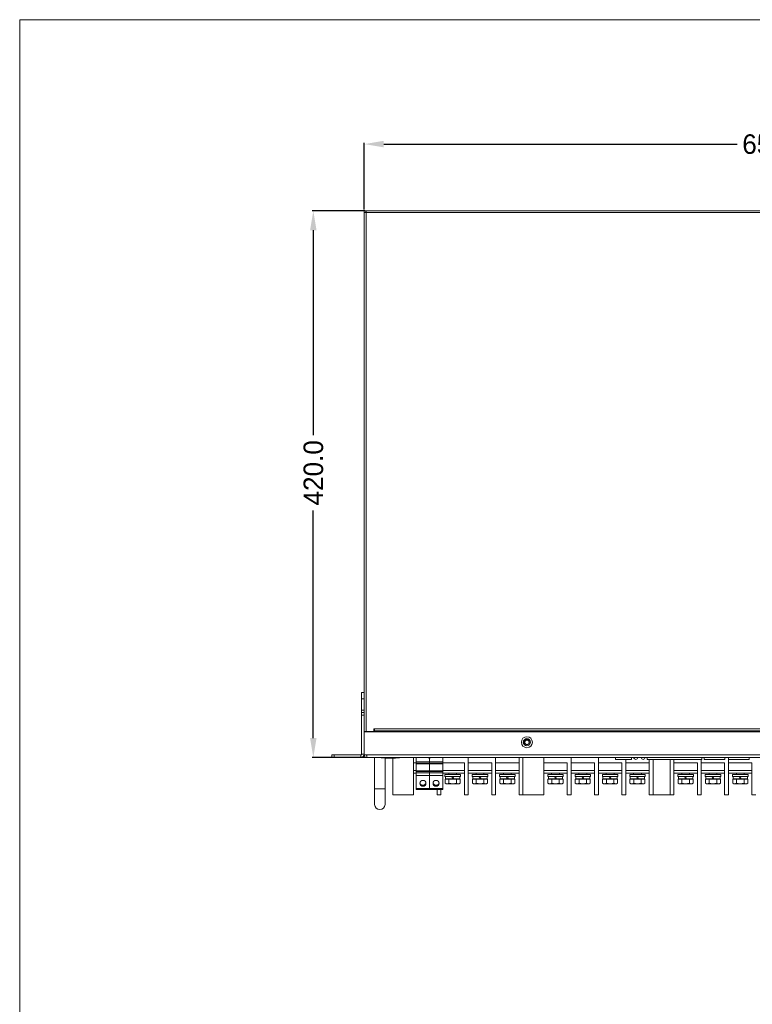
# Model space of a CAD drawing. Header units: millimetres. Extents: x -2516 to -1354, y 370 to 1898.
# Tile 52 of 53: x -2516 to -1953, y 1142 to 1898. Entities that reach past the tile are written whole.
import ezdxf

# ---------------------------------------------------------------- set-up
doc = ezdxf.new("R2010")
doc.units = ezdxf.units.MM
doc.header["$PDSIZE"] = -1
doc.dimstyles.new('ISO-25', dxfattribs={"dimtxt": 2.5, "dimasz": 2.5, "dimexe": 1.25, "dimexo": 0.625, "dimtad": 1, "dimtxsty": 'Standard', "dimcen": 2.5, "dimadec": 0, "dimazin": 0, "dimtfac": 1, "dimtmove": 0, "dimatfit": 3, "dimfxl": 0, "dimarcsym": 0})

# ---------------------------------------------------------------- blocks, each defined once
blk = doc.blocks.new('_D_5')
at = {"color": 4, "linetype": 'Continuous', "lineweight": -2, "transparency": 16777216}
for p, q in [((-2251.69, 1752.47), (-2251.69, 1803.7)), ((-2236.69, 1802.7), (-1965.09, 1802.7)), ((-1616.69, 1802.7), (-1907.04, 1802.7)), ((-1601.69, 1752.47), (-1601.69, 1803.7))]:
    blk.add_line(p, q, dxfattribs=at)
at = {"color": 4, "linetype": 'Continuous', "transparency": 16777216}
for points in [[(-2236.69, 1805.2), (-2236.69, 1800.2), (-2251.69, 1802.7)], [(-1616.69, 1805.2), (-1616.69, 1800.2), (-1601.69, 1802.7)]]:
    blk.add_solid(points, dxfattribs=at)
at = {"layer": 'Defpoints', "color": 0, "linetype": 'Continuous', "transparency": 16777216}
for p in [(-1601.69, 1802.7), (-2251.69, 1751.47), (-1601.69, 1751.47)]:
    blk.add_point(p, dxfattribs=at)
at = {"color": 4, "linetype": 'Continuous', "lineweight": 5, "transparency": 16777216, "insert": (-1936.06, 1810.2), "char_height": 15, "attachment_point": 2}
blk.add_mtext('650.0', dxfattribs=at)
blk = doc.blocks.new('_D_6')
at = {"color": 4, "linetype": 'Continuous', "lineweight": -2, "transparency": 16777216}
for p, q in [((-2251.29, 1751.47), (-2291.8, 1751.47)), ((-2290.8, 1736.47), (-2290.8, 1579.22)), ((-2290.8, 1346.47), (-2290.8, 1521.18)), ((-2250.69, 1331.47), (-2291.8, 1331.47))]:
    blk.add_line(p, q, dxfattribs=at)
at = {"color": 4, "linetype": 'Continuous', "transparency": 16777216}
for points in [[(-2293.3, 1736.47), (-2288.3, 1736.47), (-2290.8, 1751.47)], [(-2293.3, 1346.47), (-2288.3, 1346.47), (-2290.8, 1331.47)]]:
    blk.add_solid(points, dxfattribs=at)
at = {"layer": 'Defpoints', "color": 0, "linetype": 'Continuous', "transparency": 16777216}
for p in [(-2290.8, 1751.47), (-2250.29, 1751.47), (-2249.69, 1331.47)]:
    blk.add_point(p, dxfattribs=at)
at = {"color": 4, "linetype": 'Continuous', "lineweight": 5, "transparency": 16777216, "insert": (-2298.3, 1550.2), "char_height": 15, "attachment_point": 2, "rotation": 90}
blk.add_mtext('420.0', dxfattribs=at)

msp = doc.modelspace()

# ---------------------------------------------------------------- linework, layer by layer
at = {"color": 7, "linetype": 'Continuous', "lineweight": 5}
for p, q in [((-2250.49, 1751.47), (-2251.69, 1751.47)), ((-2251.69, 1750.07), (-2251.69, 1751.47)), ((-2251.69, 1365.17), (-2251.69, 1750.07)), ((-2250.29, 1750.07), (-2251.69, 1750.07)), ((-2250.49, 1750.07), (-2250.49, 1751.47)), ((-2250.49, 1751.47), (-2250.29, 1751.47)), ((-2250.29, 1750.07), (-2250.29, 1751.47)), ((-2250.29, 1751.47), (-1603.09, 1751.47)), ((-2250.29, 1750.07), (-2250.29, 1351.47)), ((-1603.09, 1750.07), (-2250.29, 1750.07)), ((-2251.69, 1381.47), (-2253.69, 1381.47)), ((-2253.69, 1381.47), (-2253.69, 1376.47)), ((-2253.69, 1376.47), (-2251.69, 1376.47)), ((-2253.69, 1367.97), (-2253.69, 1376.47)), ((-2251.69, 1367.97), (-2253.69, 1367.97)), ((-2253.69, 1367.97), (-2253.69, 1365.97)), ((-2251.69, 1365.97), (-2253.69, 1365.97)), ((-2253.69, 1365.97), (-2253.69, 1363.97)), ((-2253.69, 1363.97), (-2251.69, 1363.97)), ((-2253.69, 1333.97), (-2253.69, 1363.97)), ((-2251.69, 1363.97), (-2251.69, 1365.17)), ((-2251.69, 1351.27), (-2251.69, 1363.97)), ((-2250.29, 1351.47), (-2251.69, 1351.47)), ((-2251.69, 1333.47), (-2251.69, 1351.27)), ((-2251.69, 1351.27), (-1601.69, 1351.27)), ((-2250.29, 1351.47), (-2244.29, 1351.47)), ((-2249.99, 1351.47), (-2249.99, 1351.27)), ((-2243.69, 1353.47), (-2244.29, 1353.47)), ((-2244.29, 1353.47), (-2244.29, 1351.47)), ((-2243.69, 1353.46), (-2243.69, 1353.47)), ((-1609.69, 1353.46), (-2243.69, 1353.46)), ((-2243.69, 1352.14), (-2243.69, 1353.46)), ((-1609.69, 1352.14), (-2243.69, 1352.14)), ((-2243.69, 1351.9), (-2243.69, 1352.14)), ((-1609.69, 1351.9), (-2243.69, 1351.9)), ((-2243.69, 1351.72), (-2243.69, 1351.9)), ((-1609.69, 1351.72), (-2243.69, 1351.72)), ((-2243.69, 1351.27), (-2243.69, 1351.72)), ((-2276.69, 1333.47), (-2276.69, 1331.47)), ((-2274.69, 1333.47), (-2276.69, 1333.47)), ((-2276.69, 1331.47), (-2274.69, 1331.47)), ((-2274.69, 1331.47), (-2274.69, 1333.47)), ((-2274.69, 1333.47), (-2254.19, 1333.47)), ((-2274.69, 1331.47), (-2254.19, 1331.47)), ((-2254.19, 1333.47), (-2254.19, 1331.47)), ((-2251.69, 1333.97), (-2253.69, 1333.97)), ((-2251.69, 1333.47), (-2249.69, 1333.47)), ((-2249.69, 1333.47), (-1603.69, 1333.47)), ((-2249.69, 1333.47), (-2249.69, 1331.47)), ((-1603.69, 1331.47), (-2249.69, 1331.47)), ((-2243.69, 1331.47), (-2243.69, 1307.47)), ((-2238.69, 1331.47), (-2238.69, 1331.27)), ((-2238.69, 1331.27), (-2224.69, 1331.27)), ((-2237.69, 1331.27), (-2237.69, 1331.17)), ((-2237.69, 1331.17), (-2225.69, 1331.17)), ((-2235.69, 1331.12), (-2235.69, 1331.17)), ((-2235.69, 1307.47), (-2235.69, 1331.12)), ((-2232.19, 1331.12), (-2235.69, 1331.12)), ((-2232.19, 1331.12), (-2232.19, 1331.17)), ((-2231.19, 1331.12), (-2232.19, 1331.12)), ((-2231.19, 1331.12), (-2231.19, 1331.17)), ((-2227.69, 1331.12), (-2231.19, 1331.12)), ((-2229.69, 1331.12), (-2229.69, 1302.97)), ((-2227.69, 1331.12), (-2227.69, 1331.17)), ((-2225.69, 1331.17), (-2225.69, 1331.27)), ((-2224.69, 1331.27), (-2224.69, 1331.47)), ((-2213.69, 1331.47), (-2213.69, 1327.47)), ((-2213.69, 1302.97), (-2213.69, 1331.47)), ((-2211.68, 1331.47), (-2211.68, 1328.18)), ((-2202.5, 1331.47), (-2202.5, 1331.27)), ((-2202.46, 1331.27), (-2202.46, 1331.47)), ((-2202.46, 1331.27), (-2202.44, 1331.27)), ((-2202.44, 1331.27), (-2202.44, 1331.47)), ((-2202.44, 1331.27), (-2202.38, 1331.27)), ((-2202.38, 1331.27), (-2202.38, 1331.47)), ((-2202.38, 1331.27), (-2202.05, 1331.27)), ((-2202.05, 1331.27), (-2202.05, 1331.47)), ((-2202.05, 1331.27), (-2201.74, 1331.27)), ((-2201.74, 1331.27), (-2201.74, 1331.47)), ((-2201.74, 1331.27), (-2201.68, 1331.27)), ((-2201.68, 1331.27), (-2201.68, 1331.47)), ((-2201.68, 1331.27), (-2201.65, 1331.27)), ((-2201.65, 1331.27), (-2201.65, 1331.47)), ((-2201.65, 1331.27), (-2201.64, 1331.27)), ((-2201.64, 1331.27), (-2201.64, 1331.47)), ((-2201.61, 1331.27), (-2201.61, 1331.47)), ((-2201.58, 1331.47), (-2201.58, 1328.18)), ((-2201.49, 1331.47), (-2201.49, 1331.27)), ((-2201.49, 1331.27), (-2201.49, 1331.47)), ((-2201.49, 1331.27), (-2201.47, 1331.27)), ((-2201.48, 1331.27), (-2201.48, 1328.18)), ((-2201.47, 1331.27), (-2201.47, 1331.47)), ((-2201.47, 1331.27), (-2201.44, 1331.27)), ((-2201.44, 1331.27), (-2201.44, 1331.47)), ((-2201.44, 1331.27), (-2201.02, 1331.27)), ((-2201.02, 1331.27), (-2201.02, 1331.47)), ((-2201.02, 1331.27), (-2200.96, 1331.27)), ((-2200.96, 1331.27), (-2200.96, 1331.47)), ((-2200.94, 1331.27), (-2200.94, 1331.47)), ((-2200.94, 1331.27), (-2200.9, 1331.27)), ((-2200.9, 1331.27), (-2200.9, 1331.47)), ((-2200.86, 1331.27), (-2200.86, 1331.47)), ((-2200.86, 1331.27), (-2200.84, 1331.27)), ((-2200.84, 1331.27), (-2200.84, 1331.47)), ((-2200.84, 1331.27), (-2200.77, 1331.27)), ((-2200.77, 1331.27), (-2200.77, 1331.47)), ((-2200.76, 1331.27), (-2200.76, 1331.47)), ((-2191.38, 1331.47), (-2191.38, 1328.18)), ((-2171.69, 1302.97), (-2171.69, 1331.47)), ((-2171.69, 1331.47), (-2171.69, 1327.47)), ((-2150.69, 1331.47), (-2150.69, 1327.47)), ((-2150.69, 1302.97), (-2150.69, 1331.47)), ((-2132.69, 1302.97), (-2132.69, 1331.47)), ((-2129.69, 1331.47), (-2129.69, 1302.97)), ((-2113.69, 1331.47), (-2113.69, 1327.47)), ((-2113.69, 1302.97), (-2113.69, 1331.47)), ((-2092.69, 1331.47), (-2092.69, 1327.47)), ((-2092.69, 1302.97), (-2092.69, 1331.47)), ((-2071.69, 1302.97), (-2071.69, 1331.47)), ((-2071.69, 1331.47), (-2071.69, 1327.47)), ((-2058.7, 1331.47), (-2058.7, 1329.97)), ((-2046.3, 1331.47), (-2046.3, 1329.97)), ((-2034.33, 1331.47), (-2034.33, 1329.97)), ((-1992.33, 1331.47), (-1992.33, 1329.97)), ((-1990.55, 1331.47), (-1990.55, 1329.96)), ((-1974.55, 1331.47), (-1974.55, 1329.96)), ((-1971.75, 1331.47), (-1971.75, 1329.96)), ((-1955.75, 1331.47), (-1955.75, 1329.96)), ((-2213.69, 1327.47), (-2211.68, 1327.47)), ((-2211.68, 1328.18), (-2201.58, 1328.18)), ((-2211.68, 1327.26), (-2211.68, 1328.18)), ((-2211.68, 1327.26), (-2201.58, 1327.26)), ((-2211.68, 1327.26), (-2211.68, 1326.71)), ((-2211.68, 1326.71), (-2201.58, 1326.71)), ((-2211.68, 1326.71), (-2211.68, 1326.69)), ((-2211.68, 1326.69), (-2201.58, 1326.69)), ((-2211.68, 1326.69), (-2211.68, 1321.24)), ((-2201.58, 1327.26), (-2201.58, 1328.18)), ((-2201.58, 1327.47), (-2201.48, 1327.47)), ((-2201.58, 1326.71), (-2201.58, 1327.26)), ((-2201.58, 1326.69), (-2201.58, 1326.71)), ((-2201.58, 1326.69), (-2201.58, 1321.24)), ((-2201.48, 1328.18), (-2191.38, 1328.18)), ((-2201.48, 1327.26), (-2201.48, 1328.18)), ((-2201.48, 1327.26), (-2191.38, 1327.26)), ((-2201.48, 1327.26), (-2201.48, 1326.71)), ((-2201.48, 1326.71), (-2191.38, 1326.71)), ((-2201.48, 1326.71), (-2201.48, 1326.69)), ((-2201.48, 1326.69), (-2191.38, 1326.69)), ((-2201.48, 1326.69), (-2201.48, 1321.24)), ((-2191.38, 1327.26), (-2191.38, 1328.18)), ((-2191.38, 1327.47), (-2174.69, 1327.47)), ((-2191.38, 1326.71), (-2191.38, 1327.26)), ((-2191.38, 1326.69), (-2191.38, 1326.71)), ((-2191.38, 1326.69), (-2191.38, 1321.24)), ((-2174.69, 1327.47), (-2174.69, 1302.97)), ((-2171.69, 1327.47), (-2153.69, 1327.47)), ((-2153.69, 1327.47), (-2153.69, 1302.97)), ((-2150.69, 1327.47), (-2132.69, 1327.47)), ((-2132.69, 1327.47), (-2132.69, 1302.97)), ((-2113.69, 1327.47), (-2095.69, 1327.47)), ((-2095.69, 1327.47), (-2095.69, 1302.97)), ((-2092.69, 1327.47), (-2074.69, 1327.47)), ((-2074.69, 1327.47), (-2074.69, 1302.97)), ((-2071.69, 1327.47), (-2053.69, 1327.47)), ((-2058.7, 1329.97), (-2046.3, 1329.97)), ((-2053.69, 1327.47), (-2053.69, 1302.97)), ((-2050.69, 1329.97), (-2050.69, 1327.47)), ((-2050.69, 1302.97), (-2050.69, 1329.97)), ((-2050.69, 1327.47), (-2032.69, 1327.47)), ((-2034.33, 1329.97), (-1992.33, 1329.97)), ((-2032.69, 1302.97), (-2032.69, 1329.97)), ((-2032.69, 1327.47), (-2032.69, 1302.97)), ((-2029.69, 1302.97), (-2029.69, 1329.97)), ((-2016.69, 1329.97), (-2016.69, 1302.97)), ((-2013.69, 1329.97), (-2013.69, 1327.47)), ((-2013.69, 1302.97), (-2013.69, 1329.97)), ((-2013.69, 1327.47), (-1995.69, 1327.47)), ((-1995.69, 1327.47), (-1995.69, 1302.97)), ((-1992.69, 1329.97), (-1992.69, 1327.47)), ((-1992.69, 1302.97), (-1992.69, 1329.97)), ((-1992.69, 1327.47), (-1974.69, 1327.47)), ((-1990.55, 1329.96), (-1974.55, 1329.96)), ((-1974.69, 1327.47), (-1974.69, 1302.97)), ((-1971.75, 1329.96), (-1955.75, 1329.96)), ((-1971.69, 1302.97), (-1971.69, 1329.96)), ((-1971.69, 1329.96), (-1971.69, 1327.47)), ((-1971.69, 1327.47), (-1953.69, 1327.47)), ((-1953.69, 1327.47), (-1953.69, 1302.97)), ((-2211.68, 1321.47), (-2213.69, 1321.47)), ((-2211.68, 1319.47), (-2213.69, 1319.47)), ((-2201.58, 1321.24), (-2211.68, 1321.24)), ((-2211.68, 1321.24), (-2211.68, 1321.23)), ((-2201.58, 1321.23), (-2211.68, 1321.23)), ((-2211.68, 1321.23), (-2211.68, 1320.67)), ((-2201.58, 1320.67), (-2211.68, 1320.67)), ((-2211.68, 1319.75), (-2211.68, 1320.67)), ((-2201.58, 1319.75), (-2211.68, 1319.75)), ((-2211.68, 1319.75), (-2211.68, 1317.67)), ((-2201.58, 1317.67), (-2211.68, 1317.67)), ((-2211.68, 1317.67), (-2211.68, 1307.71)), ((-2201.48, 1321.47), (-2201.58, 1321.47)), ((-2201.58, 1321.23), (-2201.58, 1321.24)), ((-2201.58, 1320.67), (-2201.58, 1321.23)), ((-2201.58, 1319.75), (-2201.58, 1320.67)), ((-2201.58, 1319.75), (-2201.58, 1317.67)), ((-2201.48, 1319.47), (-2201.58, 1319.47)), ((-2201.58, 1317.67), (-2201.58, 1307.71)), ((-2191.38, 1321.24), (-2201.48, 1321.24)), ((-2201.48, 1321.24), (-2201.48, 1321.23)), ((-2191.38, 1321.23), (-2201.48, 1321.23)), ((-2201.48, 1321.23), (-2201.48, 1320.67)), ((-2191.38, 1320.67), (-2201.48, 1320.67)), ((-2201.48, 1319.75), (-2201.48, 1320.67)), ((-2201.48, 1319.75), (-2201.48, 1317.67)), ((-2191.38, 1319.75), (-2201.48, 1319.75)), ((-2201.48, 1317.67), (-2201.48, 1307.71)), ((-2191.38, 1317.67), (-2201.48, 1317.67)), ((-2174.69, 1321.47), (-2191.38, 1321.47)), ((-2191.38, 1321.23), (-2191.38, 1321.24)), ((-2191.38, 1320.67), (-2191.38, 1321.23)), ((-2191.38, 1319.75), (-2191.38, 1320.67)), ((-2191.38, 1319.75), (-2191.38, 1317.67)), ((-2174.69, 1319.47), (-2191.38, 1319.47)), ((-2191.38, 1317.67), (-2191.38, 1307.71)), ((-2189.69, 1318.47), (-2189.69, 1316.87)), ((-2177.69, 1318.47), (-2189.69, 1318.47)), ((-2189.69, 1316.87), (-2177.69, 1316.87)), ((-2189.19, 1316.87), (-2189.19, 1315.27)), ((-2186.69, 1319.47), (-2186.69, 1318.47)), ((-2180.69, 1318.47), (-2180.69, 1319.47)), ((-2178.19, 1315.27), (-2178.19, 1316.87)), ((-2177.69, 1316.87), (-2177.69, 1318.47)), ((-2153.69, 1321.47), (-2171.69, 1321.47)), ((-2153.69, 1319.47), (-2171.69, 1319.47)), ((-2168.69, 1318.47), (-2168.69, 1316.87)), ((-2156.69, 1318.47), (-2168.69, 1318.47)), ((-2168.69, 1316.87), (-2156.69, 1316.87)), ((-2168.19, 1316.87), (-2168.19, 1315.27)), ((-2165.69, 1319.47), (-2165.69, 1318.47)), ((-2159.69, 1318.47), (-2159.69, 1319.47)), ((-2157.19, 1315.27), (-2157.19, 1316.87)), ((-2156.69, 1316.87), (-2156.69, 1318.47)), ((-2132.69, 1321.47), (-2150.69, 1321.47)), ((-2132.69, 1319.47), (-2150.69, 1319.47)), ((-2147.69, 1318.47), (-2147.69, 1316.87)), ((-2135.69, 1318.47), (-2147.69, 1318.47)), ((-2147.69, 1316.87), (-2135.69, 1316.87)), ((-2147.19, 1316.87), (-2147.19, 1315.27)), ((-2144.69, 1319.47), (-2144.69, 1318.47)), ((-2138.69, 1318.47), (-2138.69, 1319.47)), ((-2136.19, 1315.27), (-2136.19, 1316.87)), ((-2135.69, 1316.87), (-2135.69, 1318.47)), ((-2095.69, 1321.47), (-2113.69, 1321.47)), ((-2095.69, 1319.47), (-2113.69, 1319.47)), ((-2110.69, 1318.47), (-2110.69, 1316.87)), ((-2098.69, 1318.47), (-2110.69, 1318.47)), ((-2110.69, 1316.87), (-2098.69, 1316.87)), ((-2110.19, 1316.87), (-2110.19, 1315.27)), ((-2107.69, 1319.47), (-2107.69, 1318.47)), ((-2101.69, 1318.47), (-2101.69, 1319.47)), ((-2099.19, 1315.27), (-2099.19, 1316.87)), ((-2098.69, 1316.87), (-2098.69, 1318.47)), ((-2074.69, 1321.47), (-2092.69, 1321.47)), ((-2074.69, 1319.47), (-2092.69, 1319.47)), ((-2089.69, 1318.47), (-2089.69, 1316.87)), ((-2077.69, 1318.47), (-2089.69, 1318.47)), ((-2089.69, 1316.87), (-2077.69, 1316.87)), ((-2089.19, 1316.87), (-2089.19, 1315.27)), ((-2086.69, 1319.47), (-2086.69, 1318.47)), ((-2080.69, 1318.47), (-2080.69, 1319.47)), ((-2078.19, 1315.27), (-2078.19, 1316.87)), ((-2077.69, 1316.87), (-2077.69, 1318.47)), ((-2053.69, 1321.47), (-2071.69, 1321.47)), ((-2053.69, 1319.47), (-2071.69, 1319.47)), ((-2068.69, 1318.47), (-2068.69, 1316.87)), ((-2056.69, 1318.47), (-2068.69, 1318.47)), ((-2068.69, 1316.87), (-2056.69, 1316.87)), ((-2068.19, 1316.87), (-2068.19, 1315.27)), ((-2065.69, 1319.47), (-2065.69, 1318.47)), ((-2059.69, 1318.47), (-2059.69, 1319.47)), ((-2057.19, 1315.27), (-2057.19, 1316.87)), ((-2056.69, 1316.87), (-2056.69, 1318.47)), ((-2032.69, 1321.47), (-2050.69, 1321.47)), ((-2032.69, 1319.47), (-2050.69, 1319.47)), ((-2047.69, 1318.47), (-2047.69, 1316.87)), ((-2035.69, 1318.47), (-2047.69, 1318.47)), ((-2047.69, 1316.87), (-2035.69, 1316.87)), ((-2047.19, 1316.87), (-2047.19, 1315.27)), ((-2044.69, 1319.47), (-2044.69, 1318.47)), ((-2038.69, 1318.47), (-2038.69, 1319.47)), ((-2036.19, 1315.27), (-2036.19, 1316.87)), ((-2035.69, 1316.87), (-2035.69, 1318.47)), ((-1995.69, 1321.47), (-2013.69, 1321.47)), ((-1995.69, 1319.47), (-2013.69, 1319.47)), ((-2010.69, 1318.47), (-2010.69, 1316.87)), ((-1998.69, 1318.47), (-2010.69, 1318.47)), ((-2010.69, 1316.87), (-1998.69, 1316.87)), ((-2010.19, 1316.87), (-2010.19, 1315.27)), ((-2007.69, 1319.47), (-2007.69, 1318.47)), ((-2001.69, 1318.47), (-2001.69, 1319.47)), ((-1999.19, 1315.27), (-1999.19, 1316.87)), ((-1998.69, 1316.87), (-1998.69, 1318.47)), ((-1974.69, 1321.47), (-1992.69, 1321.47)), ((-1974.69, 1319.47), (-1992.69, 1319.47)), ((-1989.69, 1318.47), (-1989.69, 1316.87)), ((-1977.69, 1318.47), (-1989.69, 1318.47)), ((-1989.69, 1316.87), (-1977.69, 1316.87)), ((-1989.19, 1316.87), (-1989.19, 1315.27)), ((-1986.69, 1319.47), (-1986.69, 1318.47)), ((-1980.69, 1318.47), (-1980.69, 1319.47)), ((-1978.19, 1315.27), (-1978.19, 1316.87)), ((-1977.69, 1316.87), (-1977.69, 1318.47)), ((-1953.69, 1321.47), (-1971.69, 1321.47)), ((-1953.69, 1319.47), (-1971.69, 1319.47)), ((-1968.69, 1318.47), (-1968.69, 1316.87)), ((-1956.69, 1318.47), (-1968.69, 1318.47)), ((-1968.69, 1316.87), (-1956.69, 1316.87)), ((-1968.19, 1316.87), (-1968.19, 1315.27)), ((-1965.69, 1319.47), (-1965.69, 1318.47)), ((-1959.69, 1318.47), (-1959.69, 1319.47)), ((-1957.19, 1315.27), (-1957.19, 1316.87)), ((-1956.69, 1316.87), (-1956.69, 1318.47)), ((-2201.48, 1315.27), (-2201.58, 1315.27)), ((-2201.48, 1314.77), (-2201.58, 1314.77)), ((-2201.58, 1311.64), (-2201.48, 1311.61)), ((-2201.58, 1311.27), (-2201.48, 1311.27)), ((-2189.46, 1311.71), (-2189.46, 1314.77)), ((-2188.02, 1314.77), (-2189.46, 1314.77)), ((-2189.46, 1311.71), (-2188.69, 1311.27)), ((-2189.46, 1311.71), (-2188.02, 1311.27)), ((-2183.69, 1315.27), (-2189.19, 1315.27)), ((-2188.19, 1315.27), (-2188.69, 1314.77)), ((-2188.69, 1311.27), (-2188.02, 1311.27)), ((-2186.58, 1314.77), (-2188.02, 1314.77)), ((-2188.02, 1311.27), (-2186.58, 1311.71)), ((-2188.02, 1311.27), (-2183.69, 1311.27)), ((-2186.58, 1311.71), (-2186.58, 1314.77)), ((-2183.69, 1314.77), (-2186.58, 1314.77)), ((-2186.58, 1311.71), (-2183.69, 1311.27)), ((-2182.89, 1315.27), (-2183.69, 1315.27)), ((-2180.8, 1314.77), (-2183.69, 1314.77)), ((-2183.69, 1311.27), (-2180.8, 1311.71)), ((-2183.69, 1311.27), (-2179.36, 1311.27)), ((-2178.19, 1315.27), (-2182.89, 1315.27)), ((-2180.8, 1314.77), (-2180.8, 1311.71)), ((-2179.36, 1314.77), (-2180.8, 1314.77)), ((-2180.8, 1311.71), (-2179.36, 1311.27)), ((-2177.92, 1314.77), (-2179.36, 1314.77)), ((-2179.36, 1311.27), (-2177.92, 1311.71)), ((-2179.36, 1311.27), (-2178.69, 1311.27)), ((-2178.69, 1314.77), (-2179.19, 1315.27)), ((-2178.69, 1311.27), (-2177.92, 1311.71)), ((-2177.92, 1314.77), (-2177.92, 1311.71)), ((-2168.46, 1311.71), (-2168.46, 1314.77)), ((-2167.02, 1314.77), (-2168.46, 1314.77)), ((-2168.46, 1311.71), (-2167.69, 1311.27)), ((-2168.46, 1311.71), (-2167.02, 1311.27)), ((-2162.69, 1315.27), (-2168.19, 1315.27)), ((-2167.19, 1315.27), (-2167.69, 1314.77)), ((-2167.69, 1311.27), (-2167.02, 1311.27)), ((-2165.58, 1314.77), (-2167.02, 1314.77)), ((-2167.02, 1311.27), (-2165.58, 1311.71)), ((-2167.02, 1311.27), (-2162.69, 1311.27)), ((-2165.58, 1311.71), (-2165.58, 1314.77)), ((-2162.69, 1314.77), (-2165.58, 1314.77)), ((-2165.58, 1311.71), (-2162.69, 1311.27)), ((-2161.89, 1315.27), (-2162.69, 1315.27)), ((-2159.8, 1314.77), (-2162.69, 1314.77)), ((-2162.69, 1311.27), (-2159.8, 1311.71)), ((-2162.69, 1311.27), (-2158.36, 1311.27)), ((-2157.19, 1315.27), (-2161.89, 1315.27)), ((-2159.8, 1314.77), (-2159.8, 1311.71)), ((-2158.36, 1314.77), (-2159.8, 1314.77)), ((-2159.8, 1311.71), (-2158.36, 1311.27)), ((-2156.92, 1314.77), (-2158.36, 1314.77)), ((-2158.36, 1311.27), (-2156.92, 1311.71)), ((-2158.36, 1311.27), (-2157.69, 1311.27)), ((-2157.69, 1314.77), (-2158.19, 1315.27)), ((-2157.69, 1311.27), (-2156.92, 1311.71)), ((-2156.92, 1314.77), (-2156.92, 1311.71)), ((-2147.46, 1311.71), (-2147.46, 1314.77)), ((-2146.02, 1314.77), (-2147.46, 1314.77)), ((-2147.46, 1311.71), (-2146.69, 1311.27)), ((-2147.46, 1311.71), (-2146.02, 1311.27)), ((-2141.69, 1315.27), (-2147.19, 1315.27)), ((-2146.19, 1315.27), (-2146.69, 1314.77)), ((-2146.69, 1311.27), (-2146.02, 1311.27)), ((-2144.58, 1314.77), (-2146.02, 1314.77)), ((-2146.02, 1311.27), (-2144.58, 1311.71)), ((-2146.02, 1311.27), (-2141.69, 1311.27)), ((-2144.58, 1311.71), (-2144.58, 1314.77)), ((-2141.69, 1314.77), (-2144.58, 1314.77)), ((-2144.58, 1311.71), (-2141.69, 1311.27)), ((-2140.89, 1315.27), (-2141.69, 1315.27)), ((-2138.8, 1314.77), (-2141.69, 1314.77)), ((-2141.69, 1311.27), (-2138.8, 1311.71)), ((-2141.69, 1311.27), (-2137.36, 1311.27)), ((-2136.19, 1315.27), (-2140.89, 1315.27)), ((-2138.8, 1314.77), (-2138.8, 1311.71)), ((-2137.36, 1314.77), (-2138.8, 1314.77)), ((-2138.8, 1311.71), (-2137.36, 1311.27)), ((-2135.92, 1314.77), (-2137.36, 1314.77)), ((-2137.36, 1311.27), (-2135.92, 1311.71)), ((-2137.36, 1311.27), (-2136.69, 1311.27)), ((-2136.69, 1314.77), (-2137.19, 1315.27)), ((-2136.69, 1311.27), (-2135.92, 1311.71)), ((-2135.92, 1314.77), (-2135.92, 1311.71)), ((-2110.46, 1311.71), (-2110.46, 1314.77)), ((-2109.02, 1314.77), (-2110.46, 1314.77)), ((-2110.46, 1311.71), (-2109.69, 1311.27)), ((-2110.46, 1311.71), (-2109.02, 1311.27)), ((-2104.69, 1315.27), (-2110.19, 1315.27)), ((-2109.19, 1315.27), (-2109.69, 1314.77)), ((-2109.69, 1311.27), (-2109.02, 1311.27)), ((-2107.58, 1314.77), (-2109.02, 1314.77)), ((-2109.02, 1311.27), (-2107.58, 1311.71)), ((-2109.02, 1311.27), (-2104.69, 1311.27)), ((-2107.58, 1311.71), (-2107.58, 1314.77)), ((-2104.69, 1314.77), (-2107.58, 1314.77)), ((-2107.58, 1311.71), (-2104.69, 1311.27)), ((-2103.89, 1315.27), (-2104.69, 1315.27)), ((-2101.8, 1314.77), (-2104.69, 1314.77)), ((-2104.69, 1311.27), (-2101.8, 1311.71)), ((-2104.69, 1311.27), (-2100.36, 1311.27)), ((-2099.19, 1315.27), (-2103.89, 1315.27)), ((-2101.8, 1314.77), (-2101.8, 1311.71)), ((-2100.36, 1314.77), (-2101.8, 1314.77)), ((-2101.8, 1311.71), (-2100.36, 1311.27)), ((-2098.92, 1314.77), (-2100.36, 1314.77)), ((-2100.36, 1311.27), (-2098.92, 1311.71)), ((-2100.36, 1311.27), (-2099.69, 1311.27)), ((-2099.69, 1314.77), (-2100.19, 1315.27)), ((-2099.69, 1311.27), (-2098.92, 1311.71)), ((-2098.92, 1314.77), (-2098.92, 1311.71)), ((-2089.46, 1311.71), (-2089.46, 1314.77)), ((-2088.02, 1314.77), (-2089.46, 1314.77)), ((-2089.46, 1311.71), (-2088.69, 1311.27)), ((-2089.46, 1311.71), (-2088.02, 1311.27)), ((-2083.69, 1315.27), (-2089.19, 1315.27)), ((-2088.19, 1315.27), (-2088.69, 1314.77)), ((-2088.69, 1311.27), (-2088.02, 1311.27)), ((-2086.58, 1314.77), (-2088.02, 1314.77)), ((-2088.02, 1311.27), (-2086.58, 1311.71)), ((-2088.02, 1311.27), (-2083.69, 1311.27)), ((-2086.58, 1311.71), (-2086.58, 1314.77)), ((-2083.69, 1314.77), (-2086.58, 1314.77)), ((-2086.58, 1311.71), (-2083.69, 1311.27)), ((-2082.89, 1315.27), (-2083.69, 1315.27)), ((-2080.8, 1314.77), (-2083.69, 1314.77)), ((-2083.69, 1311.27), (-2080.8, 1311.71)), ((-2083.69, 1311.27), (-2079.36, 1311.27)), ((-2078.19, 1315.27), (-2082.89, 1315.27)), ((-2080.8, 1314.77), (-2080.8, 1311.71)), ((-2079.36, 1314.77), (-2080.8, 1314.77)), ((-2080.8, 1311.71), (-2079.36, 1311.27)), ((-2077.92, 1314.77), (-2079.36, 1314.77)), ((-2079.36, 1311.27), (-2077.92, 1311.71)), ((-2079.36, 1311.27), (-2078.69, 1311.27)), ((-2078.69, 1314.77), (-2079.19, 1315.27)), ((-2078.69, 1311.27), (-2077.92, 1311.71)), ((-2077.92, 1314.77), (-2077.92, 1311.71)), ((-2068.46, 1311.71), (-2068.46, 1314.77)), ((-2067.02, 1314.77), (-2068.46, 1314.77)), ((-2068.46, 1311.71), (-2067.69, 1311.27)), ((-2068.46, 1311.71), (-2067.02, 1311.27)), ((-2062.69, 1315.27), (-2068.19, 1315.27)), ((-2067.19, 1315.27), (-2067.69, 1314.77)), ((-2067.69, 1311.27), (-2067.02, 1311.27)), ((-2065.58, 1314.77), (-2067.02, 1314.77)), ((-2067.02, 1311.27), (-2065.58, 1311.71)), ((-2067.02, 1311.27), (-2062.69, 1311.27)), ((-2065.58, 1311.71), (-2065.58, 1314.77)), ((-2062.69, 1314.77), (-2065.58, 1314.77)), ((-2065.58, 1311.71), (-2062.69, 1311.27)), ((-2061.89, 1315.27), (-2062.69, 1315.27)), ((-2059.8, 1314.77), (-2062.69, 1314.77)), ((-2062.69, 1311.27), (-2059.8, 1311.71)), ((-2062.69, 1311.27), (-2058.36, 1311.27)), ((-2057.19, 1315.27), (-2061.89, 1315.27)), ((-2059.8, 1314.77), (-2059.8, 1311.71)), ((-2058.36, 1314.77), (-2059.8, 1314.77)), ((-2059.8, 1311.71), (-2058.36, 1311.27)), ((-2056.92, 1314.77), (-2058.36, 1314.77)), ((-2058.36, 1311.27), (-2056.92, 1311.71)), ((-2058.36, 1311.27), (-2057.69, 1311.27)), ((-2057.69, 1314.77), (-2058.19, 1315.27)), ((-2057.69, 1311.27), (-2056.92, 1311.71)), ((-2056.92, 1314.77), (-2056.92, 1311.71)), ((-2047.46, 1311.71), (-2047.46, 1314.77)), ((-2046.02, 1314.77), (-2047.46, 1314.77)), ((-2047.46, 1311.71), (-2046.69, 1311.27)), ((-2047.46, 1311.71), (-2046.02, 1311.27)), ((-2041.69, 1315.27), (-2047.19, 1315.27)), ((-2046.19, 1315.27), (-2046.69, 1314.77)), ((-2046.69, 1311.27), (-2046.02, 1311.27)), ((-2044.58, 1314.77), (-2046.02, 1314.77)), ((-2046.02, 1311.27), (-2044.58, 1311.71)), ((-2046.02, 1311.27), (-2041.69, 1311.27)), ((-2044.58, 1311.71), (-2044.58, 1314.77)), ((-2041.69, 1314.77), (-2044.58, 1314.77)), ((-2044.58, 1311.71), (-2041.69, 1311.27)), ((-2040.89, 1315.27), (-2041.69, 1315.27)), ((-2038.8, 1314.77), (-2041.69, 1314.77)), ((-2041.69, 1311.27), (-2038.8, 1311.71)), ((-2041.69, 1311.27), (-2037.36, 1311.27)), ((-2036.19, 1315.27), (-2040.89, 1315.27)), ((-2038.8, 1314.77), (-2038.8, 1311.71)), ((-2037.36, 1314.77), (-2038.8, 1314.77)), ((-2038.8, 1311.71), (-2037.36, 1311.27)), ((-2035.92, 1314.77), (-2037.36, 1314.77)), ((-2037.36, 1311.27), (-2035.92, 1311.71)), ((-2037.36, 1311.27), (-2036.69, 1311.27)), ((-2036.69, 1314.77), (-2037.19, 1315.27)), ((-2036.69, 1311.27), (-2035.92, 1311.71)), ((-2035.92, 1314.77), (-2035.92, 1311.71)), ((-2010.46, 1311.71), (-2010.46, 1314.77)), ((-2009.02, 1314.77), (-2010.46, 1314.77)), ((-2010.46, 1311.71), (-2009.69, 1311.27)), ((-2010.46, 1311.71), (-2009.02, 1311.27)), ((-2004.69, 1315.27), (-2010.19, 1315.27)), ((-2009.19, 1315.27), (-2009.69, 1314.77)), ((-2009.69, 1311.27), (-2009.02, 1311.27)), ((-2007.58, 1314.77), (-2009.02, 1314.77)), ((-2009.02, 1311.27), (-2007.58, 1311.71)), ((-2009.02, 1311.27), (-2004.69, 1311.27)), ((-2007.58, 1311.71), (-2007.58, 1314.77)), ((-2004.69, 1314.77), (-2007.58, 1314.77)), ((-2007.58, 1311.71), (-2004.69, 1311.27)), ((-2003.89, 1315.27), (-2004.69, 1315.27)), ((-2001.8, 1314.77), (-2004.69, 1314.77)), ((-2004.69, 1311.27), (-2001.8, 1311.71)), ((-2004.69, 1311.27), (-2000.36, 1311.27)), ((-1999.19, 1315.27), (-2003.89, 1315.27)), ((-2001.8, 1314.77), (-2001.8, 1311.71)), ((-2000.36, 1314.77), (-2001.8, 1314.77)), ((-2001.8, 1311.71), (-2000.36, 1311.27)), ((-1998.92, 1314.77), (-2000.36, 1314.77)), ((-2000.36, 1311.27), (-1998.92, 1311.71)), ((-2000.36, 1311.27), (-1999.69, 1311.27)), ((-1999.69, 1314.77), (-2000.19, 1315.27)), ((-1999.69, 1311.27), (-1998.92, 1311.71)), ((-1998.92, 1314.77), (-1998.92, 1311.71)), ((-1989.46, 1311.71), (-1989.46, 1314.77)), ((-1988.02, 1314.77), (-1989.46, 1314.77)), ((-1989.46, 1311.71), (-1988.69, 1311.27)), ((-1989.46, 1311.71), (-1988.02, 1311.27)), ((-1983.69, 1315.27), (-1989.19, 1315.27)), ((-1988.19, 1315.27), (-1988.69, 1314.77)), ((-1988.69, 1311.27), (-1988.02, 1311.27)), ((-1986.58, 1314.77), (-1988.02, 1314.77)), ((-1988.02, 1311.27), (-1986.58, 1311.71)), ((-1988.02, 1311.27), (-1983.69, 1311.27)), ((-1986.58, 1311.71), (-1986.58, 1314.77)), ((-1983.69, 1314.77), (-1986.58, 1314.77)), ((-1986.58, 1311.71), (-1983.69, 1311.27)), ((-1982.89, 1315.27), (-1983.69, 1315.27)), ((-1980.8, 1314.77), (-1983.69, 1314.77)), ((-1983.69, 1311.27), (-1980.8, 1311.71)), ((-1983.69, 1311.27), (-1979.36, 1311.27)), ((-1978.19, 1315.27), (-1982.89, 1315.27)), ((-1980.8, 1314.77), (-1980.8, 1311.71)), ((-1979.36, 1314.77), (-1980.8, 1314.77)), ((-1980.8, 1311.71), (-1979.36, 1311.27)), ((-1977.92, 1314.77), (-1979.36, 1314.77)), ((-1979.36, 1311.27), (-1977.92, 1311.71)), ((-1979.36, 1311.27), (-1978.69, 1311.27)), ((-1978.69, 1314.77), (-1979.19, 1315.27)), ((-1978.69, 1311.27), (-1977.92, 1311.71)), ((-1977.92, 1314.77), (-1977.92, 1311.71)), ((-1968.46, 1311.71), (-1968.46, 1314.77)), ((-1967.02, 1314.77), (-1968.46, 1314.77)), ((-1968.46, 1311.71), (-1967.69, 1311.27)), ((-1968.46, 1311.71), (-1967.02, 1311.27)), ((-1962.69, 1315.27), (-1968.19, 1315.27)), ((-1967.19, 1315.27), (-1967.69, 1314.77)), ((-1967.69, 1311.27), (-1967.02, 1311.27)), ((-1965.58, 1314.77), (-1967.02, 1314.77)), ((-1967.02, 1311.27), (-1965.58, 1311.71)), ((-1967.02, 1311.27), (-1962.69, 1311.27)), ((-1965.58, 1311.71), (-1965.58, 1314.77)), ((-1962.69, 1314.77), (-1965.58, 1314.77)), ((-1965.58, 1311.71), (-1962.69, 1311.27)), ((-1961.89, 1315.27), (-1962.69, 1315.27)), ((-1959.8, 1314.77), (-1962.69, 1314.77)), ((-1962.69, 1311.27), (-1959.8, 1311.71)), ((-1962.69, 1311.27), (-1958.36, 1311.27)), ((-1957.19, 1315.27), (-1961.89, 1315.27)), ((-1959.8, 1314.77), (-1959.8, 1311.71)), ((-1958.36, 1314.77), (-1959.8, 1314.77)), ((-1959.8, 1311.71), (-1958.36, 1311.27)), ((-1956.92, 1314.77), (-1958.36, 1314.77)), ((-1958.36, 1311.27), (-1956.92, 1311.71)), ((-1958.36, 1311.27), (-1957.69, 1311.27)), ((-1957.69, 1314.77), (-1958.19, 1315.27)), ((-1957.69, 1311.27), (-1956.92, 1311.71)), ((-1956.92, 1314.77), (-1956.92, 1311.71)), ((-2243.69, 1307.47), (-2243.69, 1295.47)), ((-2235.69, 1295.47), (-2235.69, 1307.47)), ((-2229.69, 1302.97), (-2213.69, 1302.97)), ((-2211.68, 1307.71), (-2201.58, 1307.71)), ((-2211.68, 1306.97), (-2211.68, 1307.71)), ((-2201.58, 1306.97), (-2211.68, 1306.97)), ((-2201.58, 1306.97), (-2201.58, 1307.71)), ((-2201.48, 1307.71), (-2191.38, 1307.71)), ((-2201.48, 1306.97), (-2201.48, 1307.71)), ((-2191.38, 1306.97), (-2201.48, 1306.97)), ((-2195.69, 1306.97), (-2195.69, 1302.97)), ((-2195.69, 1302.97), (-2192.69, 1302.97)), ((-2192.69, 1302.97), (-2192.69, 1306.97)), ((-2191.38, 1306.97), (-2191.38, 1307.71)), ((-2174.69, 1302.97), (-2171.69, 1302.97)), ((-2153.69, 1302.97), (-2150.69, 1302.97)), ((-2132.69, 1302.97), (-2129.69, 1302.97)), ((-2129.69, 1302.97), (-2113.69, 1302.97)), ((-2095.69, 1302.97), (-2092.69, 1302.97)), ((-2074.69, 1302.97), (-2071.69, 1302.97)), ((-2053.69, 1302.97), (-2050.69, 1302.97)), ((-2032.69, 1302.97), (-2029.69, 1302.97)), ((-2016.69, 1302.97), (-2032.69, 1302.97)), ((-2016.69, 1302.97), (-2013.69, 1302.97)), ((-1995.69, 1302.97), (-1992.69, 1302.97)), ((-1974.69, 1302.97), (-1971.69, 1302.97)), ((-1953.69, 1302.97), (-1950.69, 1302.97))]:
    msp.add_line(p, q, dxfattribs=at)
at = {"color": 8, "linetype": 'Continuous', "lineweight": 5}
msp.add_line((-2243.69, 1307.47), (-2235.69, 1307.47), dxfattribs=at)
at = {"lineweight": 5}
msp.add_lwpolyline([(-2516.45, 1898.27), (-1353.61, 1898.27), (-1353.61, 369.6), (-2516.45, 369.6)], close=True, dxfattribs=at)
at = {"color": 7, "linetype": 'Continuous', "lineweight": 5, "flags": 128}
for points in [[(-2183.69, 1315.27), (-2183.96, 1315.8), (-2184.22, 1316.34), (-2184.49, 1316.87)], [(-2183.69, 1316.87), (-2183.42, 1316.33), (-2183.16, 1315.8), (-2182.89, 1315.27)], [(-2162.69, 1315.27), (-2162.96, 1315.8), (-2163.22, 1316.34), (-2163.49, 1316.87)], [(-2162.69, 1316.87), (-2162.42, 1316.33), (-2162.16, 1315.8), (-2161.89, 1315.27)], [(-2141.69, 1315.27), (-2141.96, 1315.8), (-2142.22, 1316.34), (-2142.49, 1316.87)], [(-2141.69, 1316.87), (-2141.42, 1316.33), (-2141.16, 1315.8), (-2140.89, 1315.27)], [(-2104.69, 1315.27), (-2104.96, 1315.8), (-2105.22, 1316.34), (-2105.49, 1316.87)], [(-2104.69, 1316.87), (-2104.42, 1316.33), (-2104.16, 1315.8), (-2103.89, 1315.27)], [(-2083.69, 1315.27), (-2083.96, 1315.8), (-2084.22, 1316.34), (-2084.49, 1316.87)], [(-2083.69, 1316.87), (-2083.42, 1316.33), (-2083.16, 1315.8), (-2082.89, 1315.27)], [(-2062.69, 1315.27), (-2062.96, 1315.8), (-2063.22, 1316.34), (-2063.49, 1316.87)], [(-2062.69, 1316.87), (-2062.42, 1316.33), (-2062.16, 1315.8), (-2061.89, 1315.27)], [(-2041.69, 1315.27), (-2041.96, 1315.8), (-2042.22, 1316.34), (-2042.49, 1316.87)], [(-2041.69, 1316.87), (-2041.42, 1316.33), (-2041.16, 1315.8), (-2040.89, 1315.27)], [(-2004.69, 1315.27), (-2004.96, 1315.8), (-2005.22, 1316.34), (-2005.49, 1316.87)], [(-2004.69, 1316.87), (-2004.42, 1316.33), (-2004.16, 1315.8), (-2003.89, 1315.27)], [(-1983.69, 1315.27), (-1983.96, 1315.8), (-1984.22, 1316.34), (-1984.49, 1316.87)], [(-1983.69, 1316.87), (-1983.42, 1316.33), (-1983.16, 1315.8), (-1982.89, 1315.27)], [(-1962.69, 1315.27), (-1962.96, 1315.8), (-1963.22, 1316.34), (-1963.49, 1316.87)], [(-1962.69, 1316.87), (-1962.42, 1316.33), (-1962.16, 1315.8), (-1961.89, 1315.27)], [(-2206.63, 1313.98), (-2205.73, 1313.81), (-2204.97, 1313.32), (-2204.46, 1312.58), (-2204.28, 1311.71), (-2204.46, 1310.84), (-2204.97, 1310.11), (-2205.73, 1309.62), (-2206.63, 1309.44), (-2207.53, 1309.62), (-2208.29, 1310.11), (-2208.8, 1310.84), (-2208.98, 1311.71), (-2208.8, 1312.58), (-2208.29, 1313.32), (-2207.53, 1313.81), (-2206.63, 1313.98)], [(-2196.43, 1313.98), (-2195.53, 1313.81), (-2194.77, 1313.32), (-2194.26, 1312.58), (-2194.08, 1311.71), (-2194.26, 1310.84), (-2194.77, 1310.11), (-2195.53, 1309.62), (-2196.43, 1309.44), (-2197.33, 1309.62), (-2198.09, 1310.11), (-2198.6, 1310.84), (-2198.78, 1311.71), (-2198.6, 1312.58), (-2198.09, 1313.32), (-2197.33, 1313.81), (-2196.43, 1313.98)]]:
    msp.add_lwpolyline(points, dxfattribs=at)
at = {"color": 7, "linetype": 'Continuous', "lineweight": 5}
for radius in [4.25, 2.75, 2.7, 2.69, 2, 1.65]:
    msp.add_circle((-2126.69, 1343.27), radius, dxfattribs=at)
for centre, radius, start, end in [((-2254.19, 1333.97), 2.5, 270, 0), ((-2254.19, 1333.97), 0.5, 270, 0), ((-2249.69, 1333.47), 2, 180, 270), ((-2249.69, 1333.47), 0.5, 180, 270), ((-2043, 1331.52), 1.5, 181.91021, 358.08979), ((-2037.3, 1331.52), 1.5, 181.91021, 358.08979), ((-2206.63, 1312.57), 2.36, 191.42137, 348.57863), ((-2196.43, 1312.57), 2.36, 191.42105, 348.57895), ((-2239.69, 1295.47), 4, 180, 0)]:
    msp.add_arc(centre, radius, start, end, dxfattribs=at)
for points, knots in [([(-2202.49, 1331.27), (-2202.49, 1331.27), (-2202.49, 1331.27), (-2202.46, 1331.27), (-2202.46, 1331.27), (-2202.46, 1331.27), (-2202.46, 1331.27), (-2202.46, 1331.27)], [0, 0, 0, 0, 0.101953, 0.286034, 0.52367, 0.761747, 1, 1, 1, 1]), ([(-2201.63, 1331.27), (-2201.63, 1331.27), (-2201.63, 1331.27), (-2201.61, 1331.27), (-2201.61, 1331.27), (-2201.61, 1331.27)], [0, 0, 0, 0, 0.44753, 0.805842, 1, 1, 1, 1]), ([(-2200.96, 1331.27), (-2200.96, 1331.27), (-2200.95, 1331.27), (-2200.94, 1331.27), (-2200.94, 1331.27)], [0, 0, 0, 0, 0.56004, 1, 1, 1, 1]), ([(-2200.9, 1331.27), (-2200.89, 1331.27), (-2200.88, 1331.27), (-2200.87, 1331.27), (-2200.86, 1331.27)], [0, 0, 0, 0, 0.560376, 1, 1, 1, 1]), ([(-2200.77, 1331.27), (-2200.77, 1331.27), (-2200.76, 1331.27), (-2200.76, 1331.27), (-2200.76, 1331.27)], [0, 0, 0, 0, 0.573512, 1, 1, 1, 1])]:
    msp.add_open_spline(points, degree=3, knots=knots, dxfattribs=at)

# ---------------------------------------------------------------- dimensions: what is measured, and where the dimension line sits
dim = msp.add_linear_dim(base=(-1601.69, 1802.7), p1=(-2251.69, 1751.47), p2=(-1601.69, 1751.47), dimstyle='ISO-25', override={"dimtxt": 15, "dimasz": 15, "dimexe": 1, "dimexo": 1, "dimgap": 1.524, "dimtad": 0, "dimdec": 1, "dimzin": 0, "dimdsep": 46, "dimclrd": 4, "dimclre": 4, "dimclrt": 4, "dimadec": 2, "dimazin": 2, "dimtdec": 1, "dimtzin": 0}, dxfattribs=at)
dim.commit()
dim.dimension.update_dxf_attribs({"geometry": '_D_5', "text_midpoint": (-1936.06, 1802.7), "dimtype": 160})
dim = msp.add_linear_dim(base=(-2290.8, 1751.47), p1=(-2249.69, 1331.47), p2=(-2250.29, 1751.47), angle=90, dimstyle='ISO-25', override={"dimtxt": 15, "dimasz": 15, "dimexe": 1, "dimexo": 1, "dimgap": 1.524, "dimtad": 0, "dimdec": 1, "dimzin": 0, "dimdsep": 46, "dimclrd": 4, "dimclre": 4, "dimclrt": 4, "dimadec": 2, "dimazin": 2, "dimtdec": 1, "dimtzin": 0}, dxfattribs=at)
dim.commit()
dim.dimension.update_dxf_attribs({"geometry": '_D_6', "text_midpoint": (-2290.8, 1550.2), "dimtype": 160})

doc.saveas('drawing.dxf')
